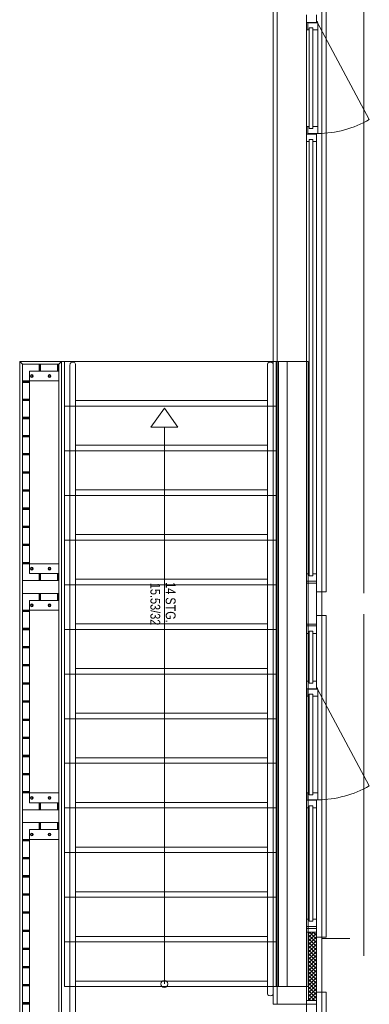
# Model space of a CAD drawing. Header units: metres. Extents: x -27 to 222, y 3 to 231.
# Tile 35 of 46: x 158.89 to 161.39, y 149.73 to 156.78. Entities that reach past the tile are written whole.
import ezdxf
from ezdxf.enums import TextEntityAlignment as Align

# ---------------------------------------------------------------- set-up
doc = ezdxf.new("R2010")
doc.units = ezdxf.units.M
doc.layers.add('Grundriss', color=7, linetype='Continuous', lineweight=13)
doc.styles.add('Allgemein 1 20', font='arial.ttf', dxfattribs={"width": 0.8, "height": 0.07})

msp = doc.modelspace()

# ---------------------------------------------------------------- hatches: boundary and pattern name
at = {"layer": 'Grundriss', "lineweight": 13}
h = msp.add_hatch(dxfattribs=at)
h.set_pattern_fill('HATCH', color=256, style=0, pattern_type=2)
h.set_pattern_definition([(135, (159.021745, 154.285093), (-0.00141421, -0.00141421), [])])
h.paths.add_polyline_path([(159.025, 154.265), (159.025, 154.315), (159.035, 154.315), (159.035, 154.265)])
h = msp.add_hatch(dxfattribs=at)
h.set_pattern_fill('HATCH', color=256, style=0, pattern_type=2)
h.set_pattern_definition([(135, (159.151745, 154.285093), (-0.00141421, -0.00141421), [])])
h.paths.add_polyline_path([(159.155, 154.265), (159.155, 154.315), (159.165, 154.315), (159.165, 154.265)])
h = msp.add_hatch(dxfattribs=at)
h.set_pattern_fill('HATCH', color=256, style=0, pattern_type=2)
h.set_pattern_definition([(45, (158.925085, 154.198267), (-0.00141421, 0.00141421), [])])
h.paths.add_polyline_path([(158.905, 154.195), (158.955, 154.195), (158.955, 154.185), (158.905, 154.185)])
h = msp.add_hatch(dxfattribs=at)
h.set_pattern_fill('HATCH', color=256, style=0, pattern_type=2)
h.set_pattern_definition([(45, (158.925085, 154.068267), (-0.00141421, 0.00141421), [])])
h.paths.add_polyline_path([(158.905, 154.065), (158.955, 154.065), (158.955, 154.055), (158.905, 154.055)])
h = msp.add_hatch(dxfattribs=at)
h.set_pattern_fill('HATCH', color=256, style=0, pattern_type=2)
h.set_pattern_definition([(45, (158.925085, 153.938267), (-0.00141421, 0.00141421), [])])
h.paths.add_polyline_path([(158.905, 153.935), (158.955, 153.935), (158.955, 153.925), (158.905, 153.925)])
h = msp.add_hatch(dxfattribs=at)
h.set_pattern_fill('HATCH', color=256, style=0, pattern_type=2)
h.set_pattern_definition([(45, (158.925085, 153.808267), (-0.00141421, 0.00141421), [])])
h.paths.add_polyline_path([(158.905, 153.805), (158.955, 153.805), (158.955, 153.795), (158.905, 153.795)])
h = msp.add_hatch(dxfattribs=at)
h.set_pattern_fill('HATCH', color=256, style=0, pattern_type=2)
h.set_pattern_definition([(45, (158.925085, 153.678267), (-0.00141421, 0.00141421), [])])
h.paths.add_polyline_path([(158.905, 153.675), (158.955, 153.675), (158.955, 153.665), (158.905, 153.665)])
h = msp.add_hatch(dxfattribs=at)
h.set_pattern_fill('HATCH', color=256, style=0, pattern_type=2)
h.set_pattern_definition([(45, (158.925085, 153.548267), (-0.00141421, 0.00141421), [])])
h.paths.add_polyline_path([(158.905, 153.545), (158.955, 153.545), (158.955, 153.535), (158.905, 153.535)])
h = msp.add_hatch(dxfattribs=at)
h.set_pattern_fill('HATCH', color=256, style=0, pattern_type=2)
h.set_pattern_definition([(45, (158.925085, 153.418267), (-0.00141421, 0.00141421), [])])
h.paths.add_polyline_path([(158.905, 153.415), (158.955, 153.415), (158.955, 153.405), (158.905, 153.405)])
h = msp.add_hatch(dxfattribs=at)
h.set_pattern_fill('HATCH', color=256, style=0, pattern_type=2)
h.set_pattern_definition([(45, (158.925085, 153.288267), (-0.00141421, 0.00141421), [])])
h.paths.add_polyline_path([(158.905, 153.285), (158.955, 153.285), (158.955, 153.275), (158.905, 153.275)])
h = msp.add_hatch(dxfattribs=at)
h.set_pattern_fill('HATCH', color=256, style=0, pattern_type=2)
h.set_pattern_definition([(45, (158.925085, 153.158267), (-0.00141421, 0.00141421), [])])
h.paths.add_polyline_path([(158.905, 153.155), (158.955, 153.155), (158.955, 153.145), (158.905, 153.145)])
h = msp.add_hatch(dxfattribs=at)
h.set_pattern_fill('HATCH', color=256, style=0, pattern_type=2)
h.set_pattern_definition([(45, (158.925085, 153.028267), (-0.00141421, 0.00141421), [])])
h.paths.add_polyline_path([(158.905, 153.025), (158.955, 153.025), (158.955, 153.015), (158.905, 153.015)])
h = msp.add_hatch(dxfattribs=at)
h.set_pattern_fill('HATCH', color=256, style=0, pattern_type=2)
h.set_pattern_definition([(45, (158.925085, 152.898267), (-0.00141421, 0.00141421), [])])
h.paths.add_polyline_path([(158.905, 152.895), (158.955, 152.895), (158.955, 152.885), (158.905, 152.885)])
h = msp.add_hatch(dxfattribs=at)
h.set_pattern_fill('HATCH', color=256, style=0, pattern_type=2)
h.set_pattern_definition([(135, (159.021745, 152.785093), (-0.00141421, -0.00141421), [])])
h.paths.add_polyline_path([(159.025, 152.765), (159.025, 152.815), (159.035, 152.815), (159.035, 152.765)])
h = msp.add_hatch(dxfattribs=at)
h.set_pattern_fill('HATCH', color=256, style=0, pattern_type=2)
h.set_pattern_definition([(135, (159.151745, 152.785093), (-0.00141421, -0.00141421), [])])
h.paths.add_polyline_path([(159.155, 152.765), (159.155, 152.815), (159.165, 152.815), (159.165, 152.765)])
h = msp.add_hatch(dxfattribs=at)
h.set_pattern_fill('HATCH', color=256, style=0, pattern_type=2)
h.set_pattern_definition([(135, (159.021745, 152.642593), (-0.00141421, -0.00141421), [])])
h.paths.add_polyline_path([(159.025, 152.6225), (159.025, 152.6725), (159.035, 152.6725), (159.035, 152.6225)])
h = msp.add_hatch(dxfattribs=at)
h.set_pattern_fill('HATCH', color=256, style=0, pattern_type=2)
h.set_pattern_definition([(135, (159.151745, 152.642593), (-0.00141421, -0.00141421), [])])
h.paths.add_polyline_path([(159.155, 152.6225), (159.155, 152.6725), (159.165, 152.6725), (159.165, 152.6225)])
h = msp.add_hatch(dxfattribs=at)
h.set_pattern_fill('HATCH', color=256, style=0, pattern_type=2)
h.set_pattern_definition([(45, (158.925085, 152.555767), (-0.00141421, 0.00141421), [])])
h.paths.add_polyline_path([(158.905, 152.5525), (158.955, 152.5525), (158.955, 152.5425), (158.905, 152.5425)])
h = msp.add_hatch(dxfattribs=at)
h.set_pattern_fill('HATCH', color=256, style=0, pattern_type=2)
h.set_pattern_definition([(45, (158.925085, 152.425767), (-0.00141421, 0.00141421), [])])
h.paths.add_polyline_path([(158.905, 152.4225), (158.955, 152.4225), (158.955, 152.4125), (158.905, 152.4125)])
h = msp.add_hatch(dxfattribs=at)
h.set_pattern_fill('HATCH', color=256, style=0, pattern_type=2)
h.set_pattern_definition([(45, (158.925085, 152.295767), (-0.00141421, 0.00141421), [])])
h.paths.add_polyline_path([(158.905, 152.2925), (158.955, 152.2925), (158.955, 152.2825), (158.905, 152.2825)])
h = msp.add_hatch(dxfattribs=at)
h.set_pattern_fill('HATCH', color=256, style=0, pattern_type=2)
h.set_pattern_definition([(45, (158.925085, 152.165767), (-0.00141421, 0.00141421), [])])
h.paths.add_polyline_path([(158.905, 152.1625), (158.955, 152.1625), (158.955, 152.1525), (158.905, 152.1525)])
h = msp.add_hatch(dxfattribs=at)
h.set_pattern_fill('HATCH', color=256, style=0, pattern_type=2)
h.set_pattern_definition([(45, (158.925085, 152.035767), (-0.00141421, 0.00141421), [])])
h.paths.add_polyline_path([(158.905, 152.0325), (158.955, 152.0325), (158.955, 152.0225), (158.905, 152.0225)])
h = msp.add_hatch(dxfattribs=at)
h.set_pattern_fill('HATCH', color=256, style=0, pattern_type=2)
h.set_pattern_definition([(45, (158.925085, 151.905767), (-0.00141421, 0.00141421), [])])
h.paths.add_polyline_path([(158.905, 151.9025), (158.955, 151.9025), (158.955, 151.8925), (158.905, 151.8925)])
h = msp.add_hatch(dxfattribs=at)
h.set_pattern_fill('HATCH', color=256, style=0, pattern_type=2)
h.set_pattern_definition([(45, (158.925085, 151.775767), (-0.00141421, 0.00141421), [])])
h.paths.add_polyline_path([(158.905, 151.7725), (158.955, 151.7725), (158.955, 151.7625), (158.905, 151.7625)])
h = msp.add_hatch(dxfattribs=at)
h.set_pattern_fill('HATCH', color=256, style=0, pattern_type=2)
h.set_pattern_definition([(45, (158.925085, 151.645767), (-0.00141421, 0.00141421), [])])
h.paths.add_polyline_path([(158.905, 151.6425), (158.955, 151.6425), (158.955, 151.6325), (158.905, 151.6325)])
h = msp.add_hatch(dxfattribs=at)
h.set_pattern_fill('HATCH', color=256, style=0, pattern_type=2)
h.set_pattern_definition([(45, (158.925085, 151.515767), (-0.00141421, 0.00141421), [])])
h.paths.add_polyline_path([(158.905, 151.5125), (158.955, 151.5125), (158.955, 151.5025), (158.905, 151.5025)])
h = msp.add_hatch(dxfattribs=at)
h.set_pattern_fill('HATCH', color=256, style=0, pattern_type=2)
h.set_pattern_definition([(45, (158.925085, 151.385767), (-0.00141421, 0.00141421), [])])
h.paths.add_polyline_path([(158.905, 151.3825), (158.955, 151.3825), (158.955, 151.3725), (158.905, 151.3725)])
h = msp.add_hatch(dxfattribs=at)
h.set_pattern_fill('HATCH', color=256, style=0, pattern_type=2)
h.set_pattern_definition([(45, (158.925085, 151.255767), (-0.00141421, 0.00141421), [])])
h.paths.add_polyline_path([(158.905, 151.2525), (158.955, 151.2525), (158.955, 151.2425), (158.905, 151.2425)])
h = msp.add_hatch(dxfattribs=at)
h.set_pattern_fill('HATCH', color=256, style=0, pattern_type=2)
h.set_pattern_definition([(135, (159.021745, 151.142593), (-0.00141421, -0.00141421), [])])
h.paths.add_polyline_path([(159.025, 151.1225), (159.025, 151.1725), (159.035, 151.1725), (159.035, 151.1225)])
h = msp.add_hatch(dxfattribs=at)
h.set_pattern_fill('HATCH', color=256, style=0, pattern_type=2)
h.set_pattern_definition([(135, (159.151745, 151.142593), (-0.00141421, -0.00141421), [])])
h.paths.add_polyline_path([(159.155, 151.1225), (159.155, 151.1725), (159.165, 151.1725), (159.165, 151.1225)])
h = msp.add_hatch(dxfattribs=at)
h.set_pattern_fill('HATCH', color=256, style=0, pattern_type=2)
h.set_pattern_definition([(135, (159.021745, 151.000092), (-0.00141421, -0.00141421), [])])
h.paths.add_polyline_path([(159.025, 150.98), (159.025, 151.03), (159.035, 151.03), (159.035, 150.98)])
h = msp.add_hatch(dxfattribs=at)
h.set_pattern_fill('HATCH', color=256, style=0, pattern_type=2)
h.set_pattern_definition([(135, (159.151745, 151.000092), (-0.00141421, -0.00141421), [])])
h.paths.add_polyline_path([(159.155, 150.98), (159.155, 151.03), (159.165, 151.03), (159.165, 150.98)])
h = msp.add_hatch(dxfattribs=at)
h.set_pattern_fill('HATCH', color=256, style=0, pattern_type=2)
h.set_pattern_definition([(45, (158.925085, 150.913266), (-0.00141421, 0.00141421), [])])
h.paths.add_polyline_path([(158.905, 150.91), (158.955, 150.91), (158.955, 150.9), (158.905, 150.9)])
h = msp.add_hatch(dxfattribs=at)
h.set_pattern_fill('HATCH', color=256, style=0, pattern_type=2)
h.set_pattern_definition([(45, (158.925085, 150.783266), (-0.00141421, 0.00141421), [])])
h.paths.add_polyline_path([(158.905, 150.78), (158.955, 150.78), (158.955, 150.77), (158.905, 150.77)])
h = msp.add_hatch(dxfattribs=at)
h.set_pattern_fill('HATCH', color=256, style=0, pattern_type=2)
h.set_pattern_definition([(45, (158.925085, 150.653266), (-0.00141421, 0.00141421), [])])
h.paths.add_polyline_path([(158.905, 150.65), (158.955, 150.65), (158.955, 150.64), (158.905, 150.64)])
h = msp.add_hatch(dxfattribs=at)
h.set_pattern_fill('HATCH', color=256, style=0, pattern_type=2)
h.set_pattern_definition([(45, (158.925085, 150.523266), (-0.00141421, 0.00141421), [])])
h.paths.add_polyline_path([(158.905, 150.52), (158.955, 150.52), (158.955, 150.51), (158.905, 150.51)])
h = msp.add_hatch(dxfattribs=at)
h.set_pattern_fill('HATCH', color=256, style=0, pattern_type=2)
h.set_pattern_definition([(45, (158.925085, 150.393266), (-0.00141421, 0.00141421), [])])
h.paths.add_polyline_path([(158.905, 150.39), (158.955, 150.39), (158.955, 150.38), (158.905, 150.38)])
h = msp.add_hatch(dxfattribs=at)
h.set_pattern_fill('HATCH', color=256, style=0, pattern_type=2)
h.set_pattern_definition([(45, (158.925085, 150.263266), (-0.00141421, 0.00141421), [])])
h.paths.add_polyline_path([(158.905, 150.26), (158.955, 150.26), (158.955, 150.25), (158.905, 150.25)])
at = {"layer": 'Grundriss'}
h = msp.add_hatch(dxfattribs=at)
h.set_pattern_fill('ANSI37', color=256, style=0, pattern_type=2)
h.set_pattern_definition([(315, (-144.840002, -2.107624), (-0.0132582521, -0.0132582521), []), (225, (-144.840002, -2.107624), (-0.0132582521, 0.0132582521), [])])
h.paths.add_polyline_path([(161.01, 149.756), (160.9525, 149.756), (160.9525, 150.244), (161.01, 150.244)])
at = {"layer": 'Grundriss', "lineweight": 13}
h = msp.add_hatch(dxfattribs=at)
h.set_pattern_fill('HATCH', color=256, style=0, pattern_type=2)
h.set_pattern_definition([(45, (158.925085, 150.133266), (-0.00141421, 0.00141421), [])])
h.paths.add_polyline_path([(158.905, 150.13), (158.955, 150.13), (158.955, 150.12), (158.905, 150.12)])
h = msp.add_hatch(dxfattribs=at)
h.set_pattern_fill('HATCH', color=256, style=0, pattern_type=2)
h.set_pattern_definition([(45, (158.925085, 150.003266), (-0.00141421, 0.00141421), [])])
h.paths.add_polyline_path([(158.905, 150), (158.955, 150), (158.955, 149.99), (158.905, 149.99)])
h = msp.add_hatch(dxfattribs=at)
h.set_pattern_fill('HATCH', color=256, style=0, pattern_type=2)
h.set_pattern_definition([(45, (158.925085, 149.873266), (-0.00141421, 0.00141421), [])])
h.paths.add_polyline_path([(158.905, 149.87), (158.955, 149.87), (158.955, 149.86), (158.905, 149.86)])
h = msp.add_hatch(dxfattribs=at)
h.set_pattern_fill('HATCH', color=256, style=0, pattern_type=2)
h.set_pattern_definition([(45, (158.925085, 149.743266), (-0.00141421, 0.00141421), [])])
h.paths.add_polyline_path([(158.905, 149.74), (158.955, 149.74), (158.955, 149.73), (158.905, 149.73)])

# ---------------------------------------------------------------- linework, layer by layer
at = {"layer": 'Grundriss', "ltscale": 0.1}
for p, q in [((160.73, 172.24), (160.73, 149.728)), ((161.05, 142.7), (161.05, 157.3)), ((158.885, 154.335), (158.905, 154.315)), ((158.885, 154.335), (158.885, 146.175)), ((158.885, 154.335), (160.9502, 154.335)), ((159.165, 154.315), (159.185, 154.335)), ((159.185, 154.335), (159.185, 146.475)), ((159.205, 154.335), (159.205, 149.855)), ((160.7223, 154.335), (160.7223, 149.855)), ((160.7393, 154.335), (160.7393, 149.855)), ((160.8, 151.0892), (160.8, 154.335)), ((160.9502, 154.335), (160.9502, 149.855)), ((158.905, 154.315), (159.165, 154.315)), ((158.905, 154.315), (158.905, 146.195)), ((159.165, 154.315), (159.165, 146.455)), ((159.205, 154.015), (159.285, 154.015)), ((159.205, 153.695), (159.285, 153.695)), ((159.205, 153.375), (159.285, 153.375)), ((159.205, 153.055), (159.285, 153.055)), ((159.205, 152.735), (159.285, 152.735)), ((159.205, 152.415), (159.285, 152.415)), ((159.205, 152.095), (159.245, 152.095)), ((159.205, 152.095), (159.245, 152.095)), ((159.245, 152.095), (159.285, 152.095)), ((159.205, 151.775), (159.285, 151.775)), ((159.2045, 151.455), (159.285, 151.455)), ((159.205, 151.135), (159.285, 151.135)), ((160.8, 151.0891), (160.8, 149.855)), ((159.205, 150.815), (159.285, 150.815)), ((159.205, 150.495), (159.285, 150.495)), ((159.205, 150.175), (159.285, 150.175)), ((159.205, 149.855), (159.285, 149.855))]:
    msp.add_line(p, q, dxfattribs=at)
at = {"layer": 'Grundriss'}
for p, q in [((161.08, 157.29), (161.08, 152.685)), ((161.35, 157.3), (161.35, 152.675)), ((160.94, 156.0185), (160.94, 156.7115)), ((161.02, 156.0185), (161.02, 156.7115)), ((161.08, 152.685), (161.08, 156.655)), ((160.94, 155.9935), (160.94, 152.782)), ((161.01, 152.782), (161.01, 155.9115)), ((160.6593, 154.3164), (160.6593, 149.8014)), ((160.6993, 154.3163), (160.6993, 149.8014)), ((159.9211, 149.8737), (159.9211, 153.8653)), ((160.94, 152.76), (161.01, 152.76)), ((160.94, 152.453), (160.94, 152.747)), ((161.01, 152.453), (161.01, 152.747)), ((161.01, 152.685), (161.08, 152.685)), ((161.01, 152.515), (161.08, 152.515)), ((161.01, 152.515), (161.08, 152.515)), ((161.01, 152.453), (161.01, 152.515)), ((161.08, 152.515), (161.08, 150.21)), ((161.35, 152.525), (161.35, 150.075)), ((160.94, 152.44), (161.01, 152.44)), ((160.94, 152.0435), (160.94, 152.398)), ((161.01, 152.398), (161.01, 152.0435)), ((160.94, 151.2435), (160.94, 151.9365)), ((161.02, 151.2435), (161.02, 151.9365)), ((160.94, 149.357), (160.94, 151.2215)), ((161.01, 151.1365), (161.01, 149.357)), ((160.9585, 150.3385), (160.94, 150.3385)), ((160.94, 150.3385), (160.94, 150.272)), ((161.01, 150.3385), (160.9835, 150.3385)), ((161.01, 150.285), (161.01, 150.3385)), ((161.01, 150.285), (160.94, 150.285)), ((160.94, 150.272), (161.01, 150.272)), ((161.01, 150.285), (161.01, 150.21)), ((161.01, 150.21), (161.08, 150.21)), ((161.05, 150.21), (161.05, 150.2)), ((161.05, 150.2), (161.25, 150.2)), ((161.01, 149.815), (161.08, 149.815)), ((161.01, 149.815), (161.01, 149.788)), ((161.08, 149.815), (161.08, 146.735)), ((160.94, 149.728), (160.73, 149.728))]:
    msp.add_line(p, q, dxfattribs=at)
at = {"layer": 'Grundriss', "ltscale": 0.01}
for p, q in [((161.015, 156.7665), (161.389, 156.0687)), ((161.015, 151.9915), (161.389, 151.2937))]:
    msp.add_line(p, q, dxfattribs=at)
at = {"layer": 'Grundriss', "lineweight": 18}
for p, q in [((158.955, 154.265), (158.955, 152.815)), ((159.165, 154.265), (158.955, 154.265)), ((159.285, 154.055), (160.6593, 154.055)), ((159.285, 154.015), (160.7223, 154.015)), ((159.285, 153.735), (160.6593, 153.735)), ((159.285, 153.695), (160.7223, 153.695)), ((159.285, 153.415), (160.6593, 153.415)), ((159.285, 153.375), (160.7223, 153.375)), ((159.285, 153.095), (160.6593, 153.095)), ((159.285, 153.055), (160.7223, 153.055)), ((159.165, 152.885), (159.165, 152.765)), ((159.165, 152.815), (158.955, 152.815)), ((159.285, 152.775), (160.6593, 152.775)), ((159.165, 152.765), (158.905, 152.765)), ((159.285, 152.735), (160.7223, 152.735)), ((159.165, 152.6725), (158.905, 152.6725)), ((158.955, 151.1725), (158.955, 152.6225)), ((159.165, 152.6225), (158.955, 152.6225)), ((159.285, 152.455), (160.6593, 152.455)), ((159.285, 152.415), (160.7223, 152.415)), ((159.285, 152.135), (160.6593, 152.135)), ((159.285, 152.095), (160.7223, 152.095)), ((159.285, 151.815), (160.6593, 151.815)), ((159.285, 151.775), (160.7223, 151.775)), ((159.285, 151.495), (160.6593, 151.495)), ((159.285, 151.455), (160.7223, 151.455)), ((159.165, 151.2425), (159.165, 151.1225)), ((159.165, 151.1725), (158.955, 151.1725)), ((159.285, 151.175), (160.6593, 151.175)), ((159.165, 151.1225), (158.905, 151.1225)), ((159.285, 151.135), (160.7223, 151.135)), ((159.165, 151.03), (158.905, 151.03)), ((158.955, 149.53), (158.955, 150.98)), ((159.165, 150.98), (158.955, 150.98)), ((159.285, 150.855), (160.6593, 150.855)), ((159.285, 150.815), (160.7223, 150.815)), ((159.285, 150.535), (160.6593, 150.535)), ((159.285, 150.495), (160.7223, 150.495)), ((159.285, 150.215), (160.6593, 150.215)), ((159.285, 150.175), (160.7223, 150.175)), ((159.285, 149.895), (160.6593, 149.895)), ((159.285, 149.855), (160.9502, 149.855))]:
    msp.add_line(p, q, dxfattribs=at)
at = {"layer": 'Grundriss', "flags": 128}
for points in [[(160.7, 149.728), (160.7, 172.24)], [(160.94, 156.8185), (160.94, 156.7115), (160.9485, 156.7115), (160.9485, 156.7615)], [(161.01, 156.7615), (161.01, 156.8185)], [(160.94, 156.765), (161.01, 156.765)], [(160.9485, 156.7115), (160.9585, 156.7115), (160.9585, 156.7265), (160.9835, 156.7265), (160.9835, 156.7115), (161.02, 156.7115), (161.02, 156.7615), (160.9485, 156.7615)], [(160.9585, 156.0035), (160.9585, 156.7265), (160.9835, 156.7265), (160.9835, 156.0035), (160.9585, 156.0035)], [(161.01, 156.765), (160.9835, 156.765), (160.9835, 156.765)], [(160.94, 155.965), (161.01, 155.965), (161.01, 155.9115), (160.9835, 155.9115), (160.9835, 155.9265), (160.9585, 155.9265), (160.9585, 155.9115), (160.94, 155.9115), (160.94, 156.0185)], [(160.94, 156.0185), (160.9485, 156.0185), (160.9485, 155.9685)], [(160.9485, 156.0185), (160.9585, 156.0185), (160.9585, 156.0035), (160.9835, 156.0035), (160.9835, 156.0185), (161.02, 156.0185), (161.02, 155.9685), (160.9485, 155.9685)], [(161.01, 155.9685), (161.01, 155.965), (160.9835, 155.965), (160.9835, 155.965)], [(160.9585, 155.9265), (160.9585, 152.7985), (160.9835, 152.7985), (160.9835, 155.9265), (160.9585, 155.9265)], [(159.245, 154.311), (159.245, 146.615)], [(159.285, 154.3109), (159.285, 146.615)], [(160.9835, 152.8135), (161.01, 152.8135), (161.01, 152.747), (160.94, 152.747), (160.94, 152.8135), (160.9585, 152.8135)], [(160.9585, 152.8135), (160.9585, 152.7985), (160.9835, 152.7985), (160.9835, 152.8135)], [(160.9585, 152.3865), (160.94, 152.3865), (160.94, 152.453), (161.01, 152.453), (161.01, 152.3865), (160.9835, 152.3865)], [(160.9585, 152.3865), (160.94, 152.3865), (160.94, 152.453), (161.01, 152.453), (161.01, 152.3865), (160.9835, 152.3865)], [(160.9585, 152.0285), (160.9585, 152.4015), (160.9835, 152.4015), (160.9835, 152.0285), (160.9585, 152.0285)], [(160.9585, 152.3865), (160.9585, 152.4015)], [(160.9585, 152.3865), (160.9585, 152.4015), (160.9835, 152.4015)], [(160.9835, 152.4015), (160.9835, 152.3865)], [(160.9835, 152.4015), (160.9835, 152.3865)], [(161.01, 152.0435), (160.9835, 152.0435), (160.9835, 152.0285), (160.9585, 152.0285), (160.9585, 152.0435), (160.94, 152.0435)], [(160.94, 152.0435), (160.94, 151.9365), (160.9485, 151.9365), (160.9485, 151.9865)], [(161.01, 151.9865), (161.01, 152.0435)], [(160.94, 151.99), (161.01, 151.99)], [(160.9485, 151.9365), (160.9585, 151.9365), (160.9585, 151.9515), (160.9835, 151.9515), (160.9835, 151.9365), (161.02, 151.9365), (161.02, 151.9865), (160.9485, 151.9865)], [(160.9585, 151.2285), (160.9585, 151.9515), (160.9835, 151.9515), (160.9835, 151.2285), (160.9585, 151.2285)], [(161.01, 151.99), (160.9835, 151.99), (160.9835, 151.99)], [(160.94, 151.19), (161.01, 151.19), (161.01, 151.1365), (160.9835, 151.1365), (160.9835, 151.1515), (160.9585, 151.1515), (160.9585, 151.1365), (160.94, 151.1365), (160.94, 151.2435)], [(160.94, 151.2435), (160.9485, 151.2435), (160.9485, 151.1935)], [(160.9485, 151.2435), (160.9585, 151.2435), (160.9585, 151.2285), (160.9835, 151.2285), (160.9835, 151.2435), (161.02, 151.2435), (161.02, 151.1935), (160.9485, 151.1935)], [(160.9585, 151.1515), (160.9835, 151.1515), (160.9835, 150.3235), (160.9585, 150.3235), (160.9585, 151.1515)], [(161.01, 151.1935), (161.01, 151.19), (160.9835, 151.19), (160.9835, 151.19)], [(160.9585, 150.3385), (160.9585, 150.3235), (160.9835, 150.3235), (160.9835, 150.3385)], [(160.94, 150.244), (161.01, 150.244), (161.01, 150.272), (160.94, 150.272), (160.94, 150.244)], [(160.94, 149.756), (160.9525, 149.756), (160.9525, 150.244), (160.94, 150.244), (160.94, 149.756)], [(160.94, 149.728), (161.01, 149.728), (161.01, 149.756), (160.94, 149.756), (160.94, 149.728)], [(160.73, 149.728), (160.7, 149.728)]]:
    msp.add_lwpolyline(points, dxfattribs=at)
at = {"layer": 'Grundriss', "lineweight": 18, "flags": 128}
for points in [[(158.955, 154.195), (159.165, 154.195), (159.165, 154.315)], [(159.035, 154.265), (159.035, 154.315), (159.025, 154.315), (159.025, 154.265)], [(159.165, 154.315), (159.155, 154.315), (159.155, 154.265)], [(159.155, 154.265), (159.155, 154.315), (159.165, 154.315), (159.165, 154.265), (159.155, 154.265)], [(158.905, 154.195), (158.955, 154.195), (158.955, 154.185), (158.905, 154.185), (158.905, 154.195)], [(158.9623, 154.23), (158.9671, 154.2382), (158.9766, 154.2382), (158.9813, 154.23), (158.9766, 154.2218), (158.9671, 154.2218), (158.9623, 154.23)], [(159.1077, 154.23), (159.1029, 154.2382), (159.0934, 154.2382), (159.0887, 154.23), (159.0934, 154.2218), (159.1029, 154.2218), (159.1077, 154.23)], [(158.905, 154.065), (158.955, 154.065), (158.955, 154.055), (158.905, 154.055), (158.905, 154.065)], [(158.955, 153.935), (158.905, 153.935), (158.905, 153.925), (158.955, 153.925)], [(158.905, 153.935), (158.955, 153.935), (158.955, 153.925), (158.905, 153.925), (158.905, 153.935)], [(158.955, 153.805), (158.905, 153.805), (158.905, 153.795), (158.955, 153.795)], [(158.955, 153.675), (158.905, 153.675), (158.905, 153.665), (158.955, 153.665)], [(158.905, 153.545), (158.955, 153.545), (158.955, 153.535), (158.905, 153.535), (158.905, 153.545)], [(158.955, 153.545), (158.905, 153.545), (158.905, 153.535), (158.955, 153.535)], [(158.955, 153.415), (158.905, 153.415), (158.905, 153.405), (158.955, 153.405)], [(158.955, 153.285), (158.905, 153.285), (158.905, 153.275), (158.955, 153.275)], [(158.905, 153.285), (158.955, 153.285), (158.955, 153.275), (158.905, 153.275), (158.905, 153.285)], [(158.955, 153.155), (158.905, 153.155), (158.905, 153.145), (158.955, 153.145)], [(158.955, 153.025), (158.905, 153.025), (158.905, 153.015), (158.955, 153.015)], [(158.905, 153.025), (158.955, 153.025), (158.955, 153.015), (158.905, 153.015), (158.905, 153.025)], [(158.955, 152.895), (158.905, 152.895), (158.905, 152.885)], [(158.905, 152.885), (159.165, 152.885)], [(158.9623, 152.85), (158.9671, 152.8582), (158.9766, 152.8582), (158.9813, 152.85), (158.9766, 152.8418), (158.9671, 152.8418), (158.9623, 152.85)], [(159.1077, 152.85), (159.1029, 152.8582), (159.0934, 152.8582), (159.0887, 152.85), (159.0934, 152.8418), (159.1029, 152.8418), (159.1077, 152.85)], [(159.025, 152.765), (159.025, 152.815)], [(159.025, 152.765), (159.025, 152.815), (159.035, 152.815), (159.035, 152.765), (159.025, 152.765)], [(159.035, 152.815), (159.035, 152.765)], [(159.155, 152.765), (159.155, 152.815), (159.165, 152.815), (159.165, 152.765), (159.155, 152.765)], [(159.155, 152.765), (159.155, 152.815)], [(158.955, 152.5525), (159.165, 152.5525), (159.165, 152.6725)], [(159.025, 152.6725), (159.025, 152.6225)], [(159.025, 152.6225), (159.025, 152.6725), (159.035, 152.6725), (159.035, 152.6225), (159.025, 152.6225)], [(159.035, 152.6225), (159.035, 152.6725)], [(159.155, 152.6725), (159.155, 152.6225)], [(159.155, 152.6225), (159.155, 152.6725), (159.165, 152.6725), (159.165, 152.6225), (159.155, 152.6225)], [(158.9623, 152.5875), (158.9671, 152.5957), (158.9766, 152.5957), (158.9813, 152.5875), (158.9766, 152.5793), (158.9671, 152.5793), (158.9623, 152.5875)], [(159.1077, 152.5875), (159.1029, 152.5957), (159.0934, 152.5957), (159.0887, 152.5875), (159.0934, 152.5793), (159.1029, 152.5793), (159.1077, 152.5875)], [(158.905, 152.2925), (158.955, 152.2925), (158.955, 152.2825), (158.905, 152.2825), (158.905, 152.2925)], [(158.905, 152.0325), (158.955, 152.0325), (158.955, 152.0225), (158.905, 152.0225), (158.905, 152.0325)], [(158.905, 151.9025), (158.955, 151.9025), (158.955, 151.8925), (158.905, 151.8925), (158.905, 151.9025)], [(158.905, 151.7725), (158.955, 151.7725), (158.955, 151.7625), (158.905, 151.7625), (158.905, 151.7725)], [(158.905, 151.6425), (158.955, 151.6425), (158.955, 151.6325), (158.905, 151.6325), (158.905, 151.6425)], [(158.905, 151.3825), (158.955, 151.3825), (158.955, 151.3725), (158.905, 151.3725), (158.905, 151.3825)], [(158.955, 151.3825), (158.905, 151.3825), (158.905, 151.3725), (158.955, 151.3725)], [(158.955, 151.2525), (158.905, 151.2525), (158.905, 151.2425)], [(158.905, 151.2425), (159.165, 151.2425)], [(158.9623, 151.2075), (158.9671, 151.2157), (158.9766, 151.2157), (158.9813, 151.2075), (158.9766, 151.1993), (158.9671, 151.1993), (158.9623, 151.2075)], [(159.025, 151.1225), (159.025, 151.1725)], [(159.025, 151.1225), (159.025, 151.1725), (159.035, 151.1725), (159.035, 151.1225), (159.025, 151.1225)], [(159.035, 151.1725), (159.035, 151.1225)], [(159.1077, 151.2075), (159.1029, 151.2157), (159.0934, 151.2157), (159.0887, 151.2075), (159.0934, 151.1993), (159.1029, 151.1993), (159.1077, 151.2075)], [(159.155, 151.1225), (159.155, 151.1725)], [(158.955, 150.91), (159.165, 150.91), (159.165, 151.03)], [(159.025, 151.03), (159.025, 150.98)], [(159.035, 150.98), (159.035, 151.03)], [(159.155, 151.03), (159.155, 150.98)], [(158.9623, 150.945), (158.9671, 150.9532), (158.9766, 150.9532), (158.9813, 150.945), (158.9766, 150.9368), (158.9671, 150.9368), (158.9623, 150.945)], [(159.1077, 150.945), (159.1029, 150.9532), (159.0934, 150.9532), (159.0887, 150.945), (159.0934, 150.9368), (159.1029, 150.9368), (159.1077, 150.945)], [(158.905, 150.91), (158.955, 150.91), (158.955, 150.9), (158.905, 150.9), (158.905, 150.91)], [(158.905, 150.65), (158.955, 150.65), (158.955, 150.64), (158.905, 150.64), (158.905, 150.65)], [(158.905, 150.52), (158.955, 150.52), (158.955, 150.51), (158.905, 150.51), (158.905, 150.52)], [(158.905, 150.13), (158.955, 150.13), (158.955, 150.12), (158.905, 150.12), (158.905, 150.13)], [(158.905, 150), (158.955, 150), (158.955, 149.99), (158.905, 149.99), (158.905, 150)], [(158.905, 149.87), (158.955, 149.87), (158.955, 149.86), (158.905, 149.86), (158.905, 149.87)], [(158.955, 149.74), (158.905, 149.74), (158.905, 149.73), (158.955, 149.73)], [(158.905, 149.74), (158.955, 149.74), (158.955, 149.73), (158.905, 149.73), (158.905, 149.74)]]:
    msp.add_lwpolyline(points, dxfattribs=at)
for points in [[(159.025, 154.265), (159.025, 154.315), (159.035, 154.315), (159.035, 154.265), (159.025, 154.265)], [(158.905, 153.805), (158.955, 153.805), (158.955, 153.795), (158.905, 153.795), (158.905, 153.805)], [(158.905, 153.675), (158.955, 153.675), (158.955, 153.665), (158.905, 153.665), (158.905, 153.675)], [(158.905, 153.415), (158.955, 153.415), (158.955, 153.405), (158.905, 153.405), (158.905, 153.415)], [(158.905, 153.155), (158.955, 153.155), (158.955, 153.145), (158.905, 153.145), (158.905, 153.155)], [(158.905, 152.895), (158.955, 152.895), (158.955, 152.885), (158.905, 152.885), (158.905, 152.895)], [(158.905, 152.5525), (158.955, 152.5525), (158.955, 152.5425), (158.905, 152.5425), (158.905, 152.5525)], [(158.905, 152.4225), (158.955, 152.4225), (158.955, 152.4125), (158.905, 152.4125), (158.905, 152.4225)], [(158.905, 152.1625), (158.955, 152.1625), (158.955, 152.1525), (158.905, 152.1525), (158.905, 152.1625)], [(158.905, 151.5125), (158.955, 151.5125), (158.955, 151.5025), (158.905, 151.5025), (158.905, 151.5125)], [(158.905, 151.2525), (158.955, 151.2525), (158.955, 151.2425), (158.905, 151.2425), (158.905, 151.2525)], [(159.155, 151.1225), (159.155, 151.1725), (159.165, 151.1725), (159.165, 151.1225), (159.155, 151.1225)], [(159.025, 150.98), (159.025, 151.03), (159.035, 151.03), (159.035, 150.98), (159.025, 150.98)], [(159.155, 150.98), (159.155, 151.03), (159.165, 151.03), (159.165, 150.98), (159.155, 150.98)], [(158.905, 150.78), (158.955, 150.78), (158.955, 150.77), (158.905, 150.77), (158.905, 150.78)], [(158.905, 150.39), (158.955, 150.39), (158.955, 150.38), (158.905, 150.38), (158.905, 150.39)], [(158.905, 150.26), (158.955, 150.26), (158.955, 150.25), (158.905, 150.25), (158.905, 150.26)]]:
    msp.add_lwpolyline(points, close=True, dxfattribs=at)
at = {"layer": 'Grundriss', "flags": 128}
for points in [[(160.0186, 153.8653), (159.8236, 153.8653), (159.9211, 154.0003), (160.0186, 153.8653)], [(161.01, 149.756), (160.9525, 149.756), (160.9525, 150.244), (161.01, 150.244), (161.01, 149.756)]]:
    msp.add_lwpolyline(points, close=True, dxfattribs=at)
at = {"layer": 'Grundriss'}
for centre, radius in [((161.015, 156.7665), 0.00375), ((161.015, 151.9915), 0.00375), ((159.9211, 149.8737), 0.025)]:
    msp.add_circle(centre, radius, dxfattribs=at)
at = {"layer": 'Grundriss', "lineweight": 18}
for centre, radius in [((158.9718, 154.23), 0.0105), ((158.9718, 154.23), 0.00602), ((159.0982, 154.23), 0.0105), ((159.0982, 154.23), 0.00602), ((158.9718, 152.85), 0.0105), ((158.9718, 152.85), 0.00602), ((159.0982, 152.85), 0.0105), ((159.0982, 152.85), 0.00602), ((158.9718, 152.5875), 0.0105), ((158.9718, 152.5875), 0.00602), ((159.0982, 152.5875), 0.0105), ((159.0982, 152.5875), 0.00602), ((158.9718, 151.2075), 0.0105), ((159.0982, 151.2075), 0.0105), ((158.9718, 151.2075), 0.00602), ((159.0982, 151.2075), 0.00602), ((158.9718, 150.945), 0.0105), ((158.9718, 150.945), 0.00602), ((159.0982, 150.945), 0.0105), ((159.0982, 150.945), 0.00602)]:
    msp.add_circle(centre, radius, dxfattribs=at)
at = {"layer": 'Grundriss', "lineweight": 13}
for centre in [(158.9718, 154.23), (159.0982, 154.23), (158.9718, 152.85), (159.0982, 152.85), (158.9718, 152.5875), (159.0982, 152.5875), (158.9718, 151.2075), (159.0982, 151.2075), (158.9718, 150.945), (159.0982, 150.945)]:
    msp.add_circle(centre, 0.00823, dxfattribs=at)
at = {"layer": 'Grundriss', "ltscale": 0.01, "extrusion": (0, 0, -1)}
for centre in [(-161.015, 156.7165), (-161.015, 151.9415)]:
    msp.add_arc(centre, 0.748, 239.9992, 269.61701, dxfattribs=at)
at = {"layer": 'Grundriss', "extrusion": (0, 0, -1)}
msp.add_arc((-159.265, 154.3109), 0.02, 359.60614, 180, dxfattribs=at)
at = {"layer": 'Grundriss'}
for centre in [(160.6793, 154.3164), (160.6793, 154.3163)]:
    msp.add_ellipse(centre, major_axis=(-0.02, 0), ratio=0.647107, start_param=3.097758, end_param=6.282971, dxfattribs=at)
at = {"layer": 'Grundriss', "extrusion": (0, 0, -1)}
msp.add_ellipse((160.6793, 149.8014), major_axis=(-0.02, 0), ratio=0.647107, start_param=3.097758, end_param=6.282971, dxfattribs=at)

# ---------------------------------------------------------------- texts
at = {"layer": 'Grundriss', "style": 'Allgemein 1 20', "width": 0.8}
for s, p in [('15.53/32', (159.891, 152.7484)), ('14 STG.', (160.0013, 152.7535))]:
    msp.add_text(s, height=0.07, rotation=270, dxfattribs=at).set_placement(p, align=Align.TOP_LEFT)

doc.saveas('drawing.dxf')
